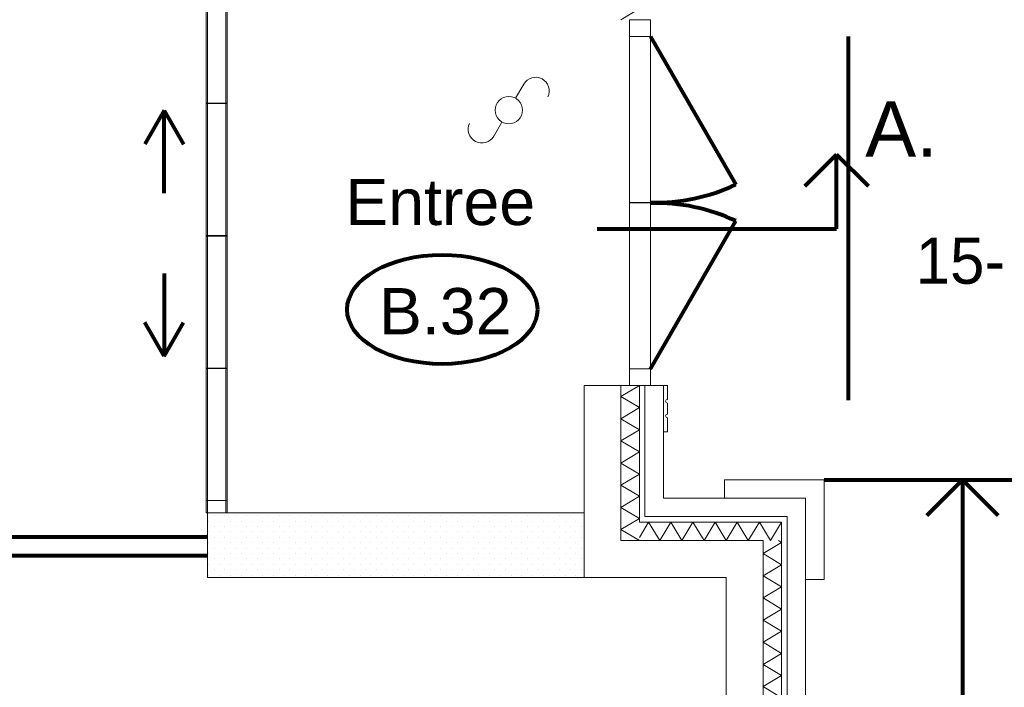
# Model space of a CAD drawing. Header units: millimetres. Extents: x -90830 to 24172, y -102460 to 73669.
# Tile 179 of 198: x 9789 to 15123, y 48481 to 52095. Entities that reach past the tile are written whole.
import ezdxf

# ---------------------------------------------------------------- set-up
doc = ezdxf.new("R2010")
doc.units = ezdxf.units.MM
for name, color, linetype, lineweight in [('Algemeen', 253, 'Continuous', 9), ('Algemeen01', 253, 'Continuous', 80), ('Standard', 253, 'Continuous', 9)]:
    doc.layers.add(name, color=color, linetype=linetype, lineweight=lineweight)
doc.styles.add('ARIAL', font='arial.ttf')

msp = doc.modelspace()

# ---------------------------------------------------------------- linework, layer by layer
at = {"layer": 'Algemeen01'}
for p, q in [((13206.5, 52004.8), (13669.5, 51202.9)), ((14276.5, 52004.8), (14276.5, 50035)), ((10571.8, 51603.9), (10466.7, 51421.8)), ((10571.8, 51156.6), (10571.8, 51603.9)), ((10571.8, 51603.9), (10676.9, 51421.8)), ((14214.6, 51365.6), (14041.9, 51192.9)), ((14214.6, 50963.1), (14214.6, 51365.6)), ((14214.6, 51365.6), (14387.3, 51192.9)), ((13206.5, 50204.8), (13668.6, 51005.2)), ((12918, 50963.1), (14214.6, 50963.1)), ((10571.8, 50720.4), (10571.8, 50273.1)), ((10571.8, 50273.1), (10466.7, 50455.1)), ((10571.8, 50273.1), (10676.9, 50455.1)), ((14146.5, 49604.8), (15646.5, 49604.8)), ((14896.5, 49604.8), (14703.1, 49411.4)), ((14896.5, 49604.8), (14896.5, 41237.8)), ((14896.5, 49604.8), (15090, 49411.4)), ((5432.6, 49294.8), (10806.5, 49294.8)), ((5432.6, 49194.8), (10806.5, 49194.8))]:
    msp.add_line(p, q, dxfattribs=at)
for centre, start, end in [((13236.5, 52115.4), 268.2979, 295.3854), ((13236.5, 50092.3), 64.6715, 91.7021)]:
    msp.add_arc(centre, 1010, start, end, dxfattribs=at)
msp.add_ellipse((12078.3, 50526.4), major_axis=(515.6, 0), ratio=0.573767, dxfattribs=at)
at = {"layer": 'Standard'}
for p, q in [((10799.5, 52424.8), (10799.5, 49424.8)), ((10806.5, 52424.8), (10806.5, 49424.8)), ((10906.5, 49424.8), (10906.5, 52424.8)), ((10913.5, 52424.8), (10913.5, 49424.8)), ((13046.5, 52094.8), (13146.5, 52154.8)), ((13206.5, 52094.8), (13092.5, 52094.8)), ((13092.5, 52094.8), (13092.5, 52004.8)), ((13092.5, 50114.8), (13092.5, 52094.8)), ((13092.5, 52094.8), (13092.5, 50114.8)), ((13206.5, 52004.8), (13206.5, 52094.8)), ((13206.5, 50114.8), (13206.5, 52094.8)), ((13206.5, 50114.8), (13206.5, 52094.8)), ((13092.5, 52004.8), (13206.5, 52004.8)), ((12475.6, 51669.4), (12519.9, 51746)), ((10799.5, 51642.8), (10799.5, 51640.8)), ((10913.5, 51642.8), (10799.5, 51642.8)), ((10799.5, 51640.8), (10913.5, 51640.8)), ((10913.5, 51640.8), (10913.5, 51642.8)), ((12355.5, 51461.4), (12401.5, 51541)), ((13206.5, 51105.8), (13092.5, 51105.8)), ((13092.5, 51105.8), (13092.5, 51103.8)), ((13092.5, 51103.8), (13206.5, 51103.8)), ((13206.5, 51103.8), (13206.5, 51105.8)), ((10799.5, 50925.8), (10799.5, 50923.8)), ((10913.5, 50925.8), (10799.5, 50925.8)), ((10799.5, 50923.8), (10913.5, 50923.8)), ((10913.5, 50923.8), (10913.5, 50925.8)), ((10799.5, 50208.8), (10799.5, 50206.8)), ((10913.5, 50208.8), (10799.5, 50208.8)), ((10799.5, 50206.8), (10913.5, 50206.8)), ((10913.5, 50206.8), (10913.5, 50208.8)), ((13206.5, 50204.8), (13092.5, 50204.8)), ((13092.5, 50204.8), (13092.5, 50114.8)), ((13206.5, 50114.8), (13206.5, 50204.8)), ((12846.5, 50114.8), (12846.5, 49074.8)), ((12846.5, 50114.8), (13046.5, 50114.8)), ((13046.5, 50054.8), (13146.5, 50114.8)), ((13046.5, 50114.8), (13092.5, 50114.8)), ((13046.5, 50114.8), (13046.5, 49274.8)), ((13046.5, 49274.8), (13046.5, 50114.8)), ((13092.5, 50114.8), (13206.5, 50114.8)), ((13092.5, 50114.8), (13146.5, 50114.8)), ((13092.5, 50114.8), (13146.5, 50114.8)), ((13146.5, 50114.8), (13176.5, 50114.8)), ((13146.5, 49374.8), (13146.5, 50114.8)), ((13146.5, 50114.8), (13146.5, 49374.8)), ((13146.5, 50114.8), (13176.5, 50114.8)), ((13176.5, 50114.8), (13206.5, 50114.8)), ((13176.5, 50114.8), (13206.5, 50114.8)), ((13176.5, 50114.8), (13176.5, 49404.8)), ((13176.5, 49404.8), (13176.5, 50114.8)), ((13206.5, 50114.8), (13276.5, 50114.8)), ((13276.5, 50114.8), (13276.5, 49864.8)), ((13298.5, 50114.8), (13276.5, 50114.8)), ((13276.5, 49504.8), (13276.5, 50114.8)), ((13298.5, 50039.8), (13298.5, 50114.8)), ((13146.5, 49994.8), (13046.5, 50054.8)), ((13046.5, 49934.8), (13146.5, 49994.8)), ((13298.5, 49959.8), (13298.5, 50019.8)), ((13146.5, 49874.8), (13046.5, 49934.8)), ((13298.5, 49864.8), (13298.5, 49939.8)), ((13046.5, 49814.8), (13146.5, 49874.8)), ((13276.5, 49864.8), (13298.5, 49864.8)), ((13146.5, 49754.8), (13046.5, 49814.8)), ((13046.5, 49694.8), (13146.5, 49754.8)), ((13146.5, 49634.8), (13046.5, 49694.8)), ((13046.5, 49574.8), (13146.5, 49634.8)), ((13146.5, 49514.8), (13046.5, 49574.8)), ((14146.5, 49604.8), (13606.5, 49604.8)), ((13606.5, 49604.8), (13606.5, 49504.8)), ((14146.5, 49504.8), (14146.5, 49604.8)), ((13046.5, 49454.8), (13146.5, 49514.8)), ((14046.5, 49504.8), (13276.5, 49504.8)), ((13606.5, 49504.8), (14046.5, 49504.8)), ((14046.5, 49404.8), (14046.5, 49504.8)), ((14046.5, 49504.8), (14046.5, 49064.8)), ((14146.5, 49064.8), (14146.5, 49504.8)), ((10799.5, 49491.8), (10799.5, 49424.8)), ((10913.5, 49491.8), (10799.5, 49491.8)), ((10913.5, 49424.8), (10913.5, 49491.8)), ((13146.5, 49394.8), (13046.5, 49454.8)), ((10799.5, 49424.8), (10913.5, 49424.8)), ((10806.5, 49424.8), (10906.5, 49424.8)), ((10906.5, 49424.8), (10806.5, 49424.8)), ((10806.5, 49424.8), (10806.5, 49074.8)), ((10843, 49410.1), (10843, 49410.1)), ((10901.3, 49410.1), (10901.3, 49410.1)), ((12846.5, 49424.8), (10906.5, 49424.8)), ((10959.9, 49410.1), (10959.9, 49410.1)), ((11018.5, 49410.1), (11018.5, 49410.1)), ((11076.8, 49410.1), (11076.8, 49410.1)), ((11135.4, 49410.1), (11135.4, 49410.1)), ((11194, 49410.1), (11194, 49410.1)), ((11252.3, 49410.1), (11252.3, 49410.1)), ((11310.9, 49410.1), (11310.9, 49410.1)), ((11369.5, 49410.1), (11369.5, 49410.1)), ((11427.8, 49410.1), (11427.8, 49410.1)), ((11486.4, 49410.1), (11486.4, 49410.1)), ((11545, 49410.1), (11545, 49410.1)), ((11603.3, 49410.1), (11603.3, 49410.1)), ((11661.9, 49410.1), (11661.9, 49410.1)), ((11720.5, 49410.1), (11720.5, 49410.1)), ((11778.8, 49410.1), (11778.8, 49410.1)), ((11837.4, 49410.1), (11837.4, 49410.1)), ((11896, 49410.1), (11896, 49410.1)), ((11954.3, 49410.1), (11954.3, 49410.1)), ((12012.9, 49410.1), (12012.9, 49410.1)), ((12071.5, 49410.1), (12071.5, 49410.1)), ((12129.8, 49410.1), (12129.8, 49410.1)), ((12188.4, 49410.1), (12188.4, 49410.1)), ((12247, 49410.1), (12247, 49410.1)), ((12305.3, 49410.1), (12305.3, 49410.1)), ((12363.9, 49410.1), (12363.9, 49410.1)), ((12422.5, 49410.1), (12422.5, 49410.1)), ((12480.8, 49410.1), (12480.8, 49410.1)), ((12539.4, 49410.1), (12539.4, 49410.1)), ((12598, 49410.1), (12598, 49410.1)), ((12656.3, 49410.1), (12656.3, 49410.1)), ((12714.9, 49410.1), (12714.9, 49410.1)), ((12773.5, 49410.1), (12773.5, 49410.1)), ((12831.8, 49410.1), (12831.8, 49410.1)), ((12846.5, 49074.8), (12846.5, 49424.8)), ((13176.5, 49404.8), (13276.5, 49404.8)), ((13946.5, 49404.8), (13176.5, 49404.8)), ((13276.5, 49404.8), (13946.5, 49404.8)), ((13946.5, 49404.8), (13946.5, 47864.8)), ((13946.5, 49374.8), (13946.5, 49404.8)), ((14046.5, 47864.8), (14046.5, 49404.8)), ((10813.5, 49380.9), (10813.5, 49380.9)), ((10843, 49351.8), (10843, 49351.8)), ((10872.2, 49380.9), (10872.2, 49380.9)), ((10901.3, 49351.8), (10901.3, 49351.8)), ((10930.8, 49380.9), (10930.8, 49380.9)), ((10959.9, 49351.8), (10959.9, 49351.8)), ((10989, 49380.9), (10989, 49380.9)), ((11018.5, 49351.8), (11018.5, 49351.8)), ((11047.7, 49380.9), (11047.7, 49380.9)), ((11076.8, 49351.5), (11076.8, 49351.5)), ((11106.3, 49380.9), (11106.3, 49380.9)), ((11135.4, 49351.8), (11135.4, 49351.8)), ((11164.5, 49380.9), (11164.5, 49380.9)), ((11194, 49351.8), (11194, 49351.8)), ((11223.2, 49380.9), (11223.2, 49380.9)), ((11252.3, 49351.8), (11252.3, 49351.8)), ((11281.8, 49380.9), (11281.8, 49380.9)), ((11310.9, 49351.8), (11310.9, 49351.8)), ((11340, 49380.9), (11340, 49380.9)), ((11369.5, 49351.8), (11369.5, 49351.8)), ((11398.7, 49380.9), (11398.7, 49380.9)), ((11427.8, 49351.5), (11427.8, 49351.5)), ((11457.3, 49380.9), (11457.3, 49380.9)), ((11486.4, 49351.8), (11486.4, 49351.8)), ((11515.5, 49380.9), (11515.5, 49380.9)), ((11545, 49351.8), (11545, 49351.8)), ((11574.2, 49380.9), (11574.2, 49380.9)), ((11603.3, 49351.8), (11603.3, 49351.8)), ((11632.8, 49380.9), (11632.8, 49380.9)), ((11661.9, 49351.8), (11661.9, 49351.8)), ((11691, 49380.9), (11691, 49380.9)), ((11720.5, 49351.8), (11720.5, 49351.8)), ((11749.7, 49380.9), (11749.7, 49380.9)), ((11778.8, 49351.5), (11778.8, 49351.5)), ((11808.3, 49380.9), (11808.3, 49380.9)), ((11837.4, 49351.8), (11837.4, 49351.8)), ((11866.5, 49380.9), (11866.5, 49380.9)), ((11896, 49351.8), (11896, 49351.8)), ((11925.2, 49380.9), (11925.2, 49380.9)), ((11954.3, 49351.8), (11954.3, 49351.8)), ((11983.8, 49380.9), (11983.8, 49380.9)), ((12012.9, 49351.8), (12012.9, 49351.8)), ((12042, 49380.9), (12042, 49380.9)), ((12071.5, 49351.8), (12071.5, 49351.8)), ((12100.7, 49380.9), (12100.7, 49380.9)), ((12129.8, 49351.5), (12129.8, 49351.5)), ((12159.3, 49380.9), (12159.3, 49380.9)), ((12188.4, 49351.8), (12188.4, 49351.8)), ((12217.5, 49380.9), (12217.5, 49380.9)), ((12247, 49351.8), (12247, 49351.8)), ((12276.2, 49380.9), (12276.2, 49380.9)), ((12305.3, 49351.8), (12305.3, 49351.8)), ((12334.8, 49380.9), (12334.8, 49380.9)), ((12363.9, 49351.8), (12363.9, 49351.8)), ((12393, 49380.9), (12393, 49380.9)), ((12422.5, 49351.8), (12422.5, 49351.8)), ((12451.7, 49380.9), (12451.7, 49380.9)), ((12480.8, 49351.5), (12480.8, 49351.5)), ((12510.3, 49380.9), (12510.3, 49380.9)), ((12539.4, 49351.8), (12539.4, 49351.8)), ((12568.5, 49380.9), (12568.5, 49380.9)), ((12598, 49351.8), (12598, 49351.8)), ((12627.2, 49380.9), (12627.2, 49380.9)), ((12656.3, 49351.8), (12656.3, 49351.8)), ((12685.8, 49380.9), (12685.8, 49380.9)), ((12714.9, 49351.8), (12714.9, 49351.8)), ((12744, 49380.9), (12744, 49380.9)), ((12773.5, 49351.8), (12773.5, 49351.8)), ((12802.7, 49380.9), (12802.7, 49380.9)), ((12831.8, 49351.5), (12831.8, 49351.5)), ((13046.5, 49334.8), (13146.5, 49394.8)), ((13196.5, 49374.8), (13146.5, 49291.5)), ((13176.5, 49374.8), (13146.5, 49374.8)), ((13146.5, 49374.8), (13176.5, 49374.8)), ((13916.5, 49374.8), (13176.5, 49374.8)), ((13176.5, 49374.8), (13916.5, 49374.8)), ((13256.5, 49274.8), (13196.5, 49374.8)), ((13316.5, 49374.8), (13256.5, 49274.8)), ((13376.5, 49274.8), (13316.5, 49374.8)), ((13436.5, 49374.8), (13376.5, 49274.8)), ((13496.5, 49274.8), (13436.5, 49374.8)), ((13556.5, 49374.8), (13496.5, 49274.8)), ((13616.5, 49274.8), (13556.5, 49374.8)), ((13676.5, 49374.8), (13616.5, 49274.8)), ((13736.5, 49274.8), (13676.5, 49374.8)), ((13796.5, 49374.8), (13736.5, 49274.8)), ((13856.5, 49274.8), (13796.5, 49374.8)), ((13916.5, 49374.8), (13856.5, 49274.8)), ((13916.5, 49274.8), (13916.5, 49374.8)), ((13916.5, 49374.8), (13916.5, 49274.8)), ((13946.5, 47864.8), (13946.5, 49374.8)), ((10813.5, 49322.3), (10813.5, 49322.3)), ((10843, 49293.2), (10843, 49293.2)), ((10872.2, 49322.3), (10872.2, 49322.3)), ((10901.3, 49293.2), (10901.3, 49293.2)), ((10930.8, 49322.3), (10930.8, 49322.3)), ((10959.9, 49293.2), (10959.9, 49293.2)), ((10959.9, 49293.2), (10959.9, 49293.2)), ((10989, 49322.3), (10989, 49322.3)), ((11018.5, 49293.2), (11018.5, 49293.2)), ((11047.7, 49322.3), (11047.7, 49322.3)), ((11076.8, 49293.2), (11076.8, 49293.2)), ((11106.3, 49322.3), (11106.3, 49322.3)), ((11135.4, 49293.2), (11135.4, 49293.2)), ((11164.5, 49322.3), (11164.5, 49322.3)), ((11194, 49293.2), (11194, 49293.2)), ((11223.2, 49322.3), (11223.2, 49322.3)), ((11252.3, 49293.2), (11252.3, 49293.2)), ((11281.8, 49322.3), (11281.8, 49322.3)), ((11310.9, 49293.2), (11310.9, 49293.2)), ((11310.9, 49293.2), (11310.9, 49293.2)), ((11340, 49322.3), (11340, 49322.3)), ((11369.5, 49293.2), (11369.5, 49293.2)), ((11398.7, 49322.3), (11398.7, 49322.3)), ((11427.8, 49293.2), (11427.8, 49293.2)), ((11457.3, 49322.3), (11457.3, 49322.3)), ((11486.4, 49293.2), (11486.4, 49293.2)), ((11515.5, 49322.3), (11515.5, 49322.3)), ((11545, 49293.2), (11545, 49293.2)), ((11574.2, 49322.3), (11574.2, 49322.3)), ((11603.3, 49293.2), (11603.3, 49293.2)), ((11632.8, 49322.3), (11632.8, 49322.3)), ((11661.9, 49293.2), (11661.9, 49293.2)), ((11661.9, 49293.2), (11661.9, 49293.2)), ((11691, 49322.3), (11691, 49322.3)), ((11720.5, 49293.2), (11720.5, 49293.2)), ((11749.7, 49322.3), (11749.7, 49322.3)), ((11778.8, 49293.2), (11778.8, 49293.2)), ((11808.3, 49322.3), (11808.3, 49322.3)), ((11837.4, 49293.2), (11837.4, 49293.2)), ((11866.5, 49322.3), (11866.5, 49322.3)), ((11896, 49293.2), (11896, 49293.2)), ((11925.2, 49322.3), (11925.2, 49322.3)), ((11954.3, 49293.2), (11954.3, 49293.2)), ((11983.8, 49322.3), (11983.8, 49322.3)), ((12012.9, 49293.2), (12012.9, 49293.2)), ((12012.9, 49293.2), (12012.9, 49293.2)), ((12042, 49322.3), (12042, 49322.3)), ((12071.5, 49293.2), (12071.5, 49293.2)), ((12100.7, 49322.3), (12100.7, 49322.3)), ((12129.8, 49293.2), (12129.8, 49293.2)), ((12159.3, 49322.3), (12159.3, 49322.3)), ((12188.4, 49293.2), (12188.4, 49293.2)), ((12217.5, 49322.3), (12217.5, 49322.3)), ((12247, 49293.2), (12247, 49293.2)), ((12276.2, 49322.3), (12276.2, 49322.3)), ((12305.3, 49293.2), (12305.3, 49293.2)), ((12334.8, 49322.3), (12334.8, 49322.3)), ((12363.9, 49293.2), (12363.9, 49293.2)), ((12363.9, 49293.2), (12363.9, 49293.2)), ((12393, 49322.3), (12393, 49322.3)), ((12422.5, 49293.2), (12422.5, 49293.2)), ((12451.7, 49322.3), (12451.7, 49322.3)), ((12480.8, 49293.2), (12480.8, 49293.2)), ((12510.3, 49322.3), (12510.3, 49322.3)), ((12539.4, 49293.2), (12539.4, 49293.2)), ((12568.5, 49322.3), (12568.5, 49322.3)), ((12598, 49293.2), (12598, 49293.2)), ((12627.2, 49322.3), (12627.2, 49322.3)), ((12656.3, 49293.2), (12656.3, 49293.2)), ((12685.8, 49322.3), (12685.8, 49322.3)), ((12714.9, 49293.2), (12714.9, 49293.2)), ((12714.9, 49293.2), (12714.9, 49293.2)), ((12744, 49322.3), (12744, 49322.3)), ((12773.5, 49293.2), (12773.5, 49293.2)), ((12802.7, 49322.3), (12802.7, 49322.3)), ((12831.8, 49293.2), (12831.8, 49293.2)), ((13146.5, 49274.8), (13046.5, 49334.8)), ((10813.5, 49264.1), (10813.5, 49264.1)), ((10872.2, 49264.1), (10872.2, 49264.1)), ((10930.8, 49264.1), (10930.8, 49264.1)), ((10989, 49263.7), (10989, 49263.7)), ((11047.7, 49264.1), (11047.7, 49264.1)), ((11106.3, 49264.1), (11106.3, 49264.1)), ((11164.5, 49264.1), (11164.5, 49264.1)), ((11223.2, 49264.1), (11223.2, 49264.1)), ((11281.8, 49264.1), (11281.8, 49264.1)), ((11340, 49263.7), (11340, 49263.7)), ((11398.7, 49264.1), (11398.7, 49264.1)), ((11457.3, 49264.1), (11457.3, 49264.1)), ((11515.5, 49264.1), (11515.5, 49264.1)), ((11574.2, 49264.1), (11574.2, 49264.1)), ((11632.8, 49264.1), (11632.8, 49264.1)), ((11691, 49263.7), (11691, 49263.7)), ((11749.7, 49264.1), (11749.7, 49264.1)), ((11808.3, 49264.1), (11808.3, 49264.1)), ((11866.5, 49264.1), (11866.5, 49264.1)), ((11925.2, 49264.1), (11925.2, 49264.1)), ((11983.8, 49264.1), (11983.8, 49264.1)), ((12042, 49263.7), (12042, 49263.7)), ((12100.7, 49264.1), (12100.7, 49264.1)), ((12159.3, 49264.1), (12159.3, 49264.1)), ((12217.5, 49264.1), (12217.5, 49264.1)), ((12276.2, 49264.1), (12276.2, 49264.1)), ((12334.8, 49264.1), (12334.8, 49264.1)), ((12393, 49263.7), (12393, 49263.7)), ((12451.7, 49264.1), (12451.7, 49264.1)), ((12510.3, 49264.1), (12510.3, 49264.1)), ((12568.5, 49264.1), (12568.5, 49264.1)), ((12627.2, 49264.1), (12627.2, 49264.1)), ((12685.8, 49264.1), (12685.8, 49264.1)), ((12744, 49263.7), (12744, 49263.7)), ((12802.7, 49264.1), (12802.7, 49264.1)), ((13046.5, 49274.8), (13146.5, 49274.8)), ((13146.5, 49274.8), (13046.5, 49274.8)), ((13146.5, 49274.8), (13816.5, 49274.8)), ((13816.5, 49274.8), (13146.5, 49274.8)), ((13816.5, 49274.8), (13816.5, 49074.8)), ((13816.5, 49074.8), (13816.5, 49274.8)), ((13816.5, 49204.8), (13916.5, 49264.8)), ((13916.5, 49264.8), (13899.9, 49274.8)), ((13916.5, 47864.8), (13916.5, 49274.8)), ((13916.5, 49274.8), (13916.5, 47864.8)), ((10813.5, 49205.4), (10813.5, 49205.4)), ((10843, 49234.6), (10843, 49234.6)), ((10872.2, 49205.4), (10872.2, 49205.4)), ((10901.3, 49234.6), (10901.3, 49234.6)), ((10930.8, 49205.4), (10930.8, 49205.4)), ((10959.9, 49234.6), (10959.9, 49234.6)), ((10989, 49205.4), (10989, 49205.4)), ((11018.5, 49234.9), (11018.5, 49234.9)), ((11047.7, 49205.4), (11047.7, 49205.4)), ((11076.8, 49234.6), (11076.8, 49234.6)), ((11106.3, 49205.4), (11106.3, 49205.4)), ((11135.4, 49234.6), (11135.4, 49234.6)), ((11164.5, 49205.4), (11164.5, 49205.4)), ((11194, 49234.6), (11194, 49234.6)), ((11223.2, 49205.4), (11223.2, 49205.4)), ((11252.3, 49234.6), (11252.3, 49234.6)), ((11281.8, 49205.4), (11281.8, 49205.4)), ((11310.9, 49234.6), (11310.9, 49234.6)), ((11340, 49205.4), (11340, 49205.4)), ((11369.5, 49234.9), (11369.5, 49234.9)), ((11398.7, 49205.4), (11398.7, 49205.4)), ((11427.8, 49234.6), (11427.8, 49234.6)), ((11457.3, 49205.4), (11457.3, 49205.4)), ((11486.4, 49234.6), (11486.4, 49234.6)), ((11515.5, 49205.4), (11515.5, 49205.4)), ((11545, 49234.6), (11545, 49234.6)), ((11574.2, 49205.4), (11574.2, 49205.4)), ((11603.3, 49234.6), (11603.3, 49234.6)), ((11632.8, 49205.4), (11632.8, 49205.4)), ((11661.9, 49234.6), (11661.9, 49234.6)), ((11691, 49205.4), (11691, 49205.4)), ((11720.5, 49234.9), (11720.5, 49234.9)), ((11749.7, 49205.4), (11749.7, 49205.4)), ((11778.8, 49234.6), (11778.8, 49234.6)), ((11808.3, 49205.4), (11808.3, 49205.4)), ((11837.4, 49234.6), (11837.4, 49234.6)), ((11866.5, 49205.4), (11866.5, 49205.4)), ((11896, 49234.6), (11896, 49234.6)), ((11925.2, 49205.4), (11925.2, 49205.4)), ((11954.3, 49234.6), (11954.3, 49234.6)), ((11983.8, 49205.4), (11983.8, 49205.4)), ((12012.9, 49234.6), (12012.9, 49234.6)), ((12042, 49205.4), (12042, 49205.4)), ((12071.5, 49234.9), (12071.5, 49234.9)), ((12100.7, 49205.4), (12100.7, 49205.4)), ((12129.8, 49234.6), (12129.8, 49234.6)), ((12159.3, 49205.4), (12159.3, 49205.4)), ((12188.4, 49234.6), (12188.4, 49234.6)), ((12217.5, 49205.4), (12217.5, 49205.4)), ((12247, 49234.6), (12247, 49234.6)), ((12276.2, 49205.4), (12276.2, 49205.4)), ((12305.3, 49234.6), (12305.3, 49234.6)), ((12334.8, 49205.4), (12334.8, 49205.4)), ((12363.9, 49234.6), (12363.9, 49234.6)), ((12393, 49205.4), (12393, 49205.4)), ((12422.5, 49234.9), (12422.5, 49234.9)), ((12451.7, 49205.4), (12451.7, 49205.4)), ((12480.8, 49234.6), (12480.8, 49234.6)), ((12510.3, 49205.4), (12510.3, 49205.4)), ((12539.4, 49234.6), (12539.4, 49234.6)), ((12568.5, 49205.4), (12568.5, 49205.4)), ((12598, 49234.6), (12598, 49234.6)), ((12627.2, 49205.4), (12627.2, 49205.4)), ((12656.3, 49234.6), (12656.3, 49234.6)), ((12685.8, 49205.4), (12685.8, 49205.4)), ((12714.9, 49234.6), (12714.9, 49234.6)), ((12744, 49205.4), (12744, 49205.4)), ((12773.5, 49234.9), (12773.5, 49234.9)), ((12802.7, 49205.4), (12802.7, 49205.4)), ((12831.8, 49234.6), (12831.8, 49234.6)), ((13916.5, 49144.8), (13816.5, 49204.8)), ((10813.5, 49146.8), (10813.5, 49146.8)), ((10843, 49176.3), (10843, 49176.3)), ((10872.2, 49147.2), (10872.2, 49147.2)), ((10901.3, 49176.3), (10901.3, 49176.3)), ((10930.8, 49147.2), (10930.8, 49147.2)), ((10959.9, 49176.3), (10959.9, 49176.3)), ((10989, 49146.8), (10989, 49146.8)), ((11018.5, 49176.3), (11018.5, 49176.3)), ((11047.7, 49146.8), (11047.7, 49146.8)), ((11076.8, 49176), (11076.8, 49176)), ((11106.3, 49146.8), (11106.3, 49146.8)), ((11135.4, 49176.3), (11135.4, 49176.3)), ((11164.5, 49146.8), (11164.5, 49146.8)), ((11194, 49176.3), (11194, 49176.3)), ((11223.2, 49147.2), (11223.2, 49147.2)), ((11252.3, 49176.3), (11252.3, 49176.3)), ((11281.8, 49147.2), (11281.8, 49147.2)), ((11310.9, 49176.3), (11310.9, 49176.3)), ((11340, 49146.8), (11340, 49146.8)), ((11369.5, 49176.3), (11369.5, 49176.3)), ((11398.7, 49146.8), (11398.7, 49146.8)), ((11427.8, 49176), (11427.8, 49176)), ((11457.3, 49146.8), (11457.3, 49146.8)), ((11486.4, 49176.3), (11486.4, 49176.3)), ((11515.5, 49146.8), (11515.5, 49146.8)), ((11545, 49176.3), (11545, 49176.3)), ((11574.2, 49147.2), (11574.2, 49147.2)), ((11603.3, 49176.3), (11603.3, 49176.3)), ((11632.8, 49147.2), (11632.8, 49147.2)), ((11661.9, 49176.3), (11661.9, 49176.3)), ((11691, 49146.8), (11691, 49146.8)), ((11720.5, 49176.3), (11720.5, 49176.3)), ((11749.7, 49146.8), (11749.7, 49146.8)), ((11778.8, 49176), (11778.8, 49176)), ((11808.3, 49146.8), (11808.3, 49146.8)), ((11837.4, 49176.3), (11837.4, 49176.3)), ((11866.5, 49146.8), (11866.5, 49146.8)), ((11896, 49176.3), (11896, 49176.3)), ((11925.2, 49147.2), (11925.2, 49147.2)), ((11954.3, 49176.3), (11954.3, 49176.3)), ((11983.8, 49147.2), (11983.8, 49147.2)), ((12012.9, 49176.3), (12012.9, 49176.3)), ((12042, 49146.8), (12042, 49146.8)), ((12071.5, 49176.3), (12071.5, 49176.3)), ((12100.7, 49146.8), (12100.7, 49146.8)), ((12129.8, 49176), (12129.8, 49176)), ((12159.3, 49146.8), (12159.3, 49146.8)), ((12188.4, 49176.3), (12188.4, 49176.3)), ((12217.5, 49146.8), (12217.5, 49146.8)), ((12247, 49176.3), (12247, 49176.3)), ((12276.2, 49147.2), (12276.2, 49147.2)), ((12305.3, 49176.3), (12305.3, 49176.3)), ((12334.8, 49147.2), (12334.8, 49147.2)), ((12363.9, 49176.3), (12363.9, 49176.3)), ((12393, 49146.8), (12393, 49146.8)), ((12422.5, 49176.3), (12422.5, 49176.3)), ((12451.7, 49146.8), (12451.7, 49146.8)), ((12480.8, 49176), (12480.8, 49176)), ((12510.3, 49146.8), (12510.3, 49146.8)), ((12539.4, 49176.3), (12539.4, 49176.3)), ((12568.5, 49146.8), (12568.5, 49146.8)), ((12598, 49176.3), (12598, 49176.3)), ((12627.2, 49147.2), (12627.2, 49147.2)), ((12656.3, 49176.3), (12656.3, 49176.3)), ((12685.8, 49147.2), (12685.8, 49147.2)), ((12714.9, 49176.3), (12714.9, 49176.3)), ((12744, 49146.8), (12744, 49146.8)), ((12773.5, 49176.3), (12773.5, 49176.3)), ((12802.7, 49146.8), (12802.7, 49146.8)), ((12831.8, 49176), (12831.8, 49176)), ((13816.5, 49084.8), (13916.5, 49144.8)), ((10813.9, 49088.6), (10813.9, 49088.6)), ((10843, 49117.7), (10843, 49117.7)), ((10872.2, 49088.6), (10872.2, 49088.6)), ((10901.3, 49117.7), (10901.3, 49117.7)), ((10930.8, 49088.6), (10930.8, 49088.6)), ((10959.9, 49117.7), (10959.9, 49117.7)), ((10989, 49088.2), (10989, 49088.2)), ((11018.5, 49117.7), (11018.5, 49117.7)), ((11047.7, 49088.6), (11047.7, 49088.6)), ((11076.8, 49117.7), (11076.8, 49117.7)), ((11106.3, 49088.6), (11106.3, 49088.6)), ((11135.4, 49117.7), (11135.4, 49117.7)), ((11135.4, 49117.7), (11135.4, 49117.7)), ((11164.9, 49088.6), (11164.9, 49088.6)), ((11194, 49117.7), (11194, 49117.7)), ((11223.2, 49088.6), (11223.2, 49088.6)), ((11252.3, 49117.7), (11252.3, 49117.7)), ((11281.8, 49088.6), (11281.8, 49088.6)), ((11310.9, 49117.7), (11310.9, 49117.7)), ((11340, 49088.2), (11340, 49088.2)), ((11369.5, 49117.7), (11369.5, 49117.7)), ((11398.7, 49088.6), (11398.7, 49088.6)), ((11427.8, 49117.7), (11427.8, 49117.7)), ((11457.3, 49088.6), (11457.3, 49088.6)), ((11486.4, 49117.7), (11486.4, 49117.7)), ((11486.4, 49117.7), (11486.4, 49117.7)), ((11515.9, 49088.6), (11515.9, 49088.6)), ((11545, 49117.7), (11545, 49117.7)), ((11574.2, 49088.6), (11574.2, 49088.6)), ((11603.3, 49117.7), (11603.3, 49117.7)), ((11632.8, 49088.6), (11632.8, 49088.6)), ((11661.9, 49117.7), (11661.9, 49117.7)), ((11691, 49088.2), (11691, 49088.2)), ((11720.5, 49117.7), (11720.5, 49117.7)), ((11749.7, 49088.6), (11749.7, 49088.6)), ((11778.8, 49117.7), (11778.8, 49117.7)), ((11808.3, 49088.6), (11808.3, 49088.6)), ((11837.4, 49117.7), (11837.4, 49117.7)), ((11837.4, 49117.7), (11837.4, 49117.7)), ((11866.9, 49088.6), (11866.9, 49088.6)), ((11896, 49117.7), (11896, 49117.7)), ((11925.2, 49088.6), (11925.2, 49088.6)), ((11954.3, 49117.7), (11954.3, 49117.7)), ((11983.8, 49088.6), (11983.8, 49088.6)), ((12012.9, 49117.7), (12012.9, 49117.7)), ((12042, 49088.2), (12042, 49088.2)), ((12071.5, 49117.7), (12071.5, 49117.7)), ((12100.7, 49088.6), (12100.7, 49088.6)), ((12129.8, 49117.7), (12129.8, 49117.7)), ((12159.3, 49088.6), (12159.3, 49088.6)), ((12188.4, 49117.7), (12188.4, 49117.7)), ((12188.4, 49117.7), (12188.4, 49117.7)), ((12217.9, 49088.6), (12217.9, 49088.6)), ((12247, 49117.7), (12247, 49117.7)), ((12276.2, 49088.6), (12276.2, 49088.6)), ((12305.3, 49117.7), (12305.3, 49117.7)), ((12334.8, 49088.6), (12334.8, 49088.6)), ((12363.9, 49117.7), (12363.9, 49117.7)), ((12393, 49088.2), (12393, 49088.2)), ((12422.5, 49117.7), (12422.5, 49117.7)), ((12451.7, 49088.6), (12451.7, 49088.6)), ((12480.8, 49117.7), (12480.8, 49117.7)), ((12510.3, 49088.6), (12510.3, 49088.6)), ((12539.4, 49117.7), (12539.4, 49117.7)), ((12539.4, 49117.7), (12539.4, 49117.7)), ((12568.9, 49088.6), (12568.9, 49088.6)), ((12598, 49117.7), (12598, 49117.7)), ((12627.2, 49088.6), (12627.2, 49088.6)), ((12656.3, 49117.7), (12656.3, 49117.7)), ((12685.8, 49088.6), (12685.8, 49088.6)), ((12714.9, 49117.7), (12714.9, 49117.7)), ((12744, 49088.2), (12744, 49088.2)), ((12773.5, 49117.7), (12773.5, 49117.7)), ((12802.7, 49088.6), (12802.7, 49088.6)), ((12831.8, 49117.7), (12831.8, 49117.7)), ((13916.5, 49024.8), (13816.5, 49084.8)), ((10806.5, 49074.8), (12846.5, 49074.8)), ((12846.5, 49074.8), (13046.5, 49074.8)), ((13046.5, 49074.8), (13616.5, 49074.8)), ((13616.5, 49074.8), (13616.5, 47864.8)), ((13816.5, 49074.8), (13816.5, 47864.8)), ((13816.5, 47864.8), (13816.5, 49074.8)), ((13816.5, 48964.8), (13916.5, 49024.8)), ((14046.5, 49064.8), (14146.5, 49064.8)), ((13916.5, 48904.8), (13816.5, 48964.8)), ((13816.5, 48844.8), (13916.5, 48904.8)), ((13916.5, 48784.8), (13816.5, 48844.8)), ((13816.5, 48724.8), (13916.5, 48784.8)), ((13916.5, 48664.8), (13816.5, 48724.8)), ((13816.5, 48604.8), (13916.5, 48664.8)), ((13916.5, 48544.8), (13816.5, 48604.8)), ((13816.5, 48484.8), (13916.5, 48544.8)), ((13916.5, 48424.8), (13816.5, 48484.8))]:
    msp.add_line(p, q, dxfattribs=at)
msp.add_circle((12438.6, 51605.2), 74.1, dxfattribs=at)
for centre, radius, start, end in [((12584.2, 51709.1), 74.1, 334.3052, 150.1617), ((12293, 51501.3), 74.1, 154.3052, 330.1617), ((13298.5, 50029.8), 10, 90, 270), ((13298.5, 49949.8), 10, 90, 270)]:
    msp.add_arc(centre, radius, start, end, dxfattribs=at)

# ---------------------------------------------------------------- texts
at = {"layer": 'Algemeen', "attachment_point": 7, "style": 'ARIAL'}
for s, insert, char_height, width in [('\\W0.99;A.', (14369.6, 51352.6), 300, 543.051), ('\\W1.00;Entree', (11552.8, 50979.8), 250, 1158.525), ('\\W0.96;15-', (14642.8, 50662), 250, 628.849), ('\\W1.00;B.32', (11735.3, 50388.7), 250, 845.718)]:
    msp.add_mtext(s, dxfattribs=dict(at, insert=insert, char_height=char_height, width=width))

doc.saveas('drawing.dxf')
